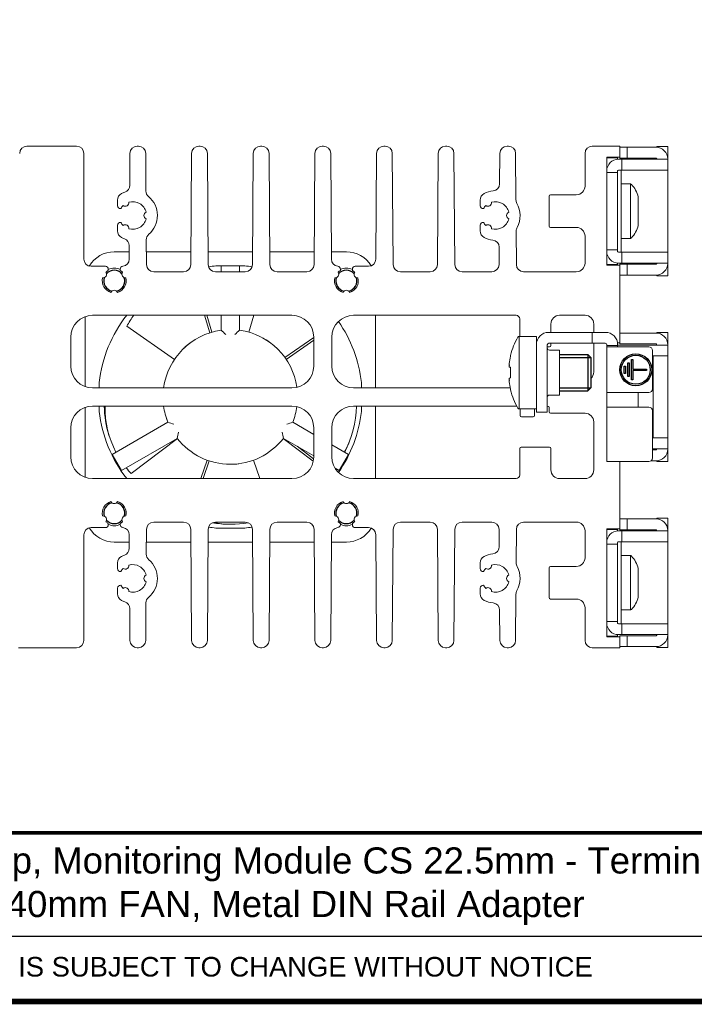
# Model space of a CAD drawing. Header units: millimetres. Extents: x -556 to 0, y 0 to 403.
# Tile 19 of 30: x -263 to -170, y 0 to 135. Entities that reach past the tile are written whole.
import ezdxf

# ---------------------------------------------------------------- set-up
doc = ezdxf.new("R2010")
doc.units = ezdxf.units.MM
doc.header["$LTSCALE"] = 2
doc.styles.add('Arail wf1', font='ARIAL.TTF')
doc.styles.add('ARIAL', font='ARIAL.TTF', dxfattribs={"width": 0.75})

# ---------------------------------------------------------------- blocks, each defined once
blk = doc.blocks.new('CGI1005-00')
at = {"color": 0, "linetype": 'Continuous', "lineweight": 0, "extrusion": (-1, 3.06162e-16, 2.22189e-16)}
for p, q in [((-262.43940273, 117.85), (-255.6, 117.85)), ((-254.6, 116.85), (-254.6, 102.3)), ((-248.26686051, 112.45866099), (-248.23615394, 116.85698126)), ((-247.23617831, 117.85), (-247.06382169, 117.85)), ((-246.06384605, 116.85698126), (-246.0276235, 111.66856736)), ((-239.84306731, 101.54301874), (-239.73615394, 116.85698126)), ((-238.73617831, 117.85), (-238.56382169, 117.85)), ((-237.56384605, 116.85698126), (-237.45693269, 101.54301874)), ((-231.34306731, 101.54301874), (-231.23615394, 116.85698126)), ((-230.23617831, 117.85), (-230.06382169, 117.85)), ((-229.06384605, 116.85698126), (-228.95693269, 101.54301874)), ((-222.84306731, 101.54301874), (-222.73615394, 116.85698126)), ((-221.73617831, 117.85), (-221.56382169, 117.85)), ((-220.56384605, 116.85698126), (-220.46210239, 102.28351229)), ((-214.33783124, 102.29301874), (-214.23615394, 116.85698126)), ((-213.23617831, 117.85), (-213.06382169, 117.85)), ((-212.06384605, 116.85698126), (-211.95693269, 101.54301874)), ((-205.84306731, 101.54301874), (-205.73615394, 116.85698126)), ((-204.73617831, 117.85), (-204.56382169, 117.85)), ((-203.56384605, 116.85698126), (-203.45693269, 101.54301874)), ((-197.26536152, 112.67337204), (-197.23615394, 116.85698126)), ((-196.23617831, 117.85), (-196.06382169, 117.85)), ((-195.06384605, 116.85698126), (-195.01916842, 110.45748544)), ((-185.5, 112.35), (-185.5, 116.85)), ((-184.5, 117.85), (-180.7, 117.85)), ((-180.7, 117.85), (-180.7, 116.35)), ((-180.7, 117.7), (-179.7, 117.7)), ((-179.7, 117.7), (-179.7, 116.2)), ((-175.7, 117.7), (-179.7, 117.7)), ((-175.6, 117.69687194), (-175.6, 117.8)), ((-175.6, 117.8), (-174.1, 117.8)), ((-174.1, 117.3), (-174.1, 117.8)), ((-174.1, 116.1), (-174.1, 117.3)), ((-182.5, 116.35), (-182.5, 101.45)), ((-180.7, 116.35), (-182.5, 116.35)), ((-182.5, 116.25), (-181, 116.25)), ((-181, 116.04687194), (-181, 116.25)), ((-180.4, 116.05), (-180.9, 116.05)), ((-180.7, 116.2), (-180.7, 116.35)), ((-179.7, 116.2), (-180.7, 116.2)), ((-180.4, 114.55), (-180.4, 116.05)), ((-180.4, 116.05), (-175.1, 116.05)), ((-175.7, 116.2), (-179.7, 116.2)), ((-175.6, 116.1), (-175.6, 116.05)), ((-174.1, 116.05), (-175.1, 116.05)), ((-174.1, 116.05), (-174.1, 116.1)), ((-174.1, 114.55), (-174.1, 116.05)), ((-182.5, 114.23662164), (-181, 114.23662164)), ((-181, 114.42064308), (-181, 114.45)), ((-181, 114.23662164), (-181, 114.42064308)), ((-181, 114.23662164), (-181, 103.56337836)), ((-180.9, 114.55), (-180.4, 114.55)), ((-180.5, 114.55), (-180.5, 103.25)), ((-180.4, 114.55), (-175.1, 114.55)), ((-175.1, 114.55), (-174.1, 114.55)), ((-174.1, 103.25), (-174.1, 114.55)), ((-179.23827385, 112.65), (-180.5, 112.65)), ((-179.23827385, 112.65), (-179.23827385, 108.9)), ((-249.94999999, 109.65), (-249.94999999, 110.4330729)), ((-199.94999999, 109.65), (-199.94999999, 110.4330729)), ((-190.45, 106.85), (-190.45, 110.95)), ((-190.25, 111.15), (-186.7, 111.15)), ((-178.15, 110.875), (-178.15, 106.925)), ((-179.23827385, 108.9), (-179.23827385, 105.15)), ((-249.94999999, 106.1669271), (-249.94999999, 106.95)), ((-199.94999999, 106.1669271), (-199.94999999, 106.95)), ((-194.98932116, 106.18224944), (-194.95693269, 101.54301874)), ((-186.7, 106.65), (-190.25, 106.65)), ((-245.9807686, 104.95720535), (-245.95693269, 101.54301874)), ((-185.5, 101.75), (-185.5, 105.45)), ((-179.23827385, 105.15), (-180.5, 105.15)), ((-248.3378976, 102.28351229), (-248.32488385, 104.14756466)), ((-197.34306731, 101.54301874), (-197.32648032, 103.91889143)), ((-181, 103.56337836), (-182.5, 103.56337836)), ((-181, 103.37935692), (-181, 103.56337836)), ((-181, 103.37935692), (-181, 103.35)), ((-180.4, 103.25), (-180.9, 103.25)), ((-180.4, 103.25), (-175.1, 103.25)), ((-180.4, 101.75), (-180.4, 103.25)), ((-174.1, 103.25), (-175.1, 103.25)), ((-174.1, 101.75), (-174.1, 103.25)), ((-181, 101.55), (-181, 101.75312806)), ((-180.9, 101.75), (-180.4, 101.75)), ((-175.1, 101.75), (-180.4, 101.75)), ((-175.6, 101.7), (-175.6, 101.75)), ((-175.1, 101.75), (-174.1, 101.75)), ((-174.1, 101.7), (-174.1, 101.75)), ((-253.6, 101.3), (-251.625, 101.3)), ((-251.225, 100.9), (-251.225, 100.72894192)), ((-249.575, 100.72894192), (-249.575, 100.9)), ((-244.95695706, 100.55), (-240.84304294, 100.55)), ((-236.45695706, 100.55), (-232.34304294, 100.55)), ((-227.95695706, 100.55), (-223.84304294, 100.55)), ((-219.225, 100.9), (-219.225, 100.72894192)), ((-217.575, 100.72894192), (-217.575, 100.9)), ((-217.175, 101.3), (-215.33780687, 101.3)), ((-210.95695706, 100.55), (-206.84304294, 100.55)), ((-202.45695706, 100.55), (-198.34304294, 100.55)), ((-193.95695706, 100.55), (-186.7, 100.55)), ((-182.5, 101.55), (-181, 101.55)), ((-182.5, 101.45), (-180.7, 101.45)), ((-179.7, 101.6), (-180.7, 101.6)), ((-180.7, 101.6), (-180.7, 101.45)), ((-180.7, 101.45), (-180.7, 90.75)), ((-179.7, 100.1), (-179.7, 101.6)), ((-175.7, 101.6), (-179.7, 101.6)), ((-174.1, 100.5), (-174.1, 101.7)), ((-174.1, 100), (-174.1, 100.5)), ((-180.7, 100.1), (-179.7, 100.1)), ((-175.7, 100.1), (-179.7, 100.1)), ((-175.6, 100), (-175.6, 100.10312806)), ((-175.6, 100), (-174.1, 100)), ((-225.9, 94.55), (-253.4, 94.55)), ((-195, 94.55), (-217.4, 94.55)), ((-194.5, 91.65), (-194.5, 94.05)), ((-185.5, 94.55), (-189, 94.55)), ((-190.2, 93.35), (-190.2, 92.2)), ((-184.3, 92.2), (-184.3, 93.35)), ((-256.4, 91.55), (-256.4, 87.55)), ((-222.9, 87.55), (-222.9, 91.55)), ((-220.4, 91.55), (-220.4, 87.55)), ((-190.4, 90.2), (-190.7, 90.2)), ((-190.2, 90.7), (-190.2, 90.4)), ((-184.3, 86.75), (-184.3, 90.7)), ((-182.5, 90.4), (-182.5, 90.2)), ((-182.5, 90.2), (-182.5, 83.9)), ((-180.7, 90.75), (-181.01848283, 90.75)), ((-253.4, 84.55), (-225.9, 84.55)), ((-217.4, 84.55), (-195.78875047, 84.55)), ((-182.5, 83.9), (-182.5, 82.9)), ((-182.5, 82.9), (-182.5, 81.9)), ((-225.9, 82.05), (-253.4, 82.05)), ((-194.95, 82.05), (-217.4, 82.05)), ((-194.45, 80.75), (-194.45, 81.55)), ((-192.45, 81.65), (-192.45, 80.75)), ((-190.45, 81.25), (-190.45, 81.85)), ((-182.5, 81.9), (-182.5, 74.4)), ((-192.65, 80.55), (-194.25, 80.55)), ((-185.5, 81.05), (-190.25, 81.05)), ((-256.4, 79.05), (-256.4, 75.05)), ((-222.9, 75.05), (-222.9, 79.05)), ((-220.4, 79.05), (-220.4, 75.05)), ((-184.3, 73.25), (-184.3, 79.85)), ((-194.5, 72.55), (-194.5, 76.2)), ((-194.3, 76.4), (-190.4, 76.4)), ((-190.2, 76.2), (-190.2, 73.25)), ((-182.5, 74.4), (-180.8, 74.4)), ((-180.7, 74.4), (-180.7, 65)), ((-253.4, 72.05), (-225.9, 72.05)), ((-217.4, 72.05), (-195, 72.05)), ((-189, 72.05), (-185.5, 72.05)), ((-180.7, 66.5), (-179.7, 66.5)), ((-179.7, 66.5), (-179.7, 65)), ((-175.7, 66.5), (-179.7, 66.5)), ((-175.6, 66.49687194), (-175.6, 66.6)), ((-175.6, 66.6), (-174.1, 66.6)), ((-174.1, 66.1), (-174.1, 66.6)), ((-251.625, 65.3), (-253.6, 65.3)), ((-251.225, 65.87105808), (-251.225, 65.7)), ((-249.575, 65.7), (-249.575, 65.87105808)), ((-240.84304294, 66.05), (-244.95695706, 66.05)), ((-232.34304294, 66.05), (-236.45695706, 66.05)), ((-223.84304294, 66.05), (-227.95695706, 66.05)), ((-219.225, 65.87105808), (-219.225, 65.7)), ((-217.575, 65.7), (-217.575, 65.87105808)), ((-215.33780687, 65.3), (-217.175, 65.3)), ((-206.84304294, 66.05), (-210.95695706, 66.05)), ((-198.34304294, 66.05), (-202.45695706, 66.05)), ((-186.7, 66.05), (-193.95695706, 66.05)), ((-182.5, 65.15), (-182.5, 50.25)), ((-180.7, 65.15), (-182.5, 65.15)), ((-174.1, 64.9), (-174.1, 66.1)), ((-254.6, 64.3), (-254.6, 49.75)), ((-248.32488385, 62.45243534), (-248.3378976, 64.31648771)), ((-245.95693269, 65.05698126), (-245.9807686, 61.64279465)), ((-239.73615394, 49.74301874), (-239.84306731, 65.05698126)), ((-237.45693269, 65.05698126), (-237.56384605, 49.74301874)), ((-231.23615394, 49.74301874), (-231.34306731, 65.05698126)), ((-228.95693269, 65.05698126), (-229.06384605, 49.74301874)), ((-222.73615394, 49.74301874), (-222.84306731, 65.05698126)), ((-220.46210239, 64.31648771), (-220.56384605, 49.74301874)), ((-214.23615394, 49.74301874), (-214.33783124, 64.30698126)), ((-211.95693269, 65.05698126), (-212.06384605, 49.74301874)), ((-205.73615394, 49.74301874), (-205.84306731, 65.05698126)), ((-203.45693269, 65.05698126), (-203.56384605, 49.74301874)), ((-197.32648032, 62.68110857), (-197.34306731, 65.05698126)), ((-194.95693269, 65.05698126), (-194.98932116, 60.41775056)), ((-185.5, 61.15), (-185.5, 64.85)), ((-182.5, 65.05), (-181, 65.05)), ((-181, 64.84687194), (-181, 65.05)), ((-180.4, 64.85), (-180.9, 64.85)), ((-179.7, 65), (-180.7, 65)), ((-180.4, 63.35), (-180.4, 64.85)), ((-180.4, 64.85), (-175.1, 64.85)), ((-175.7, 65), (-179.7, 65)), ((-175.6, 64.9), (-175.6, 64.85)), ((-174.1, 64.85), (-175.1, 64.85)), ((-174.1, 64.85), (-174.1, 64.9)), ((-174.1, 63.35), (-174.1, 64.85)), ((-182.5, 63.03662164), (-181, 63.03662164)), ((-181, 63.22064308), (-181, 63.25)), ((-181, 63.03662164), (-181, 63.22064308)), ((-181, 63.03662164), (-181, 52.36337836)), ((-180.9, 63.35), (-180.4, 63.35)), ((-180.5, 63.35), (-180.5, 52.05)), ((-180.4, 63.35), (-175.1, 63.35)), ((-175.1, 63.35), (-174.1, 63.35)), ((-174.1, 52.05), (-174.1, 63.35)), ((-179.23827385, 61.45), (-180.5, 61.45)), ((-179.23827385, 61.45), (-179.23827385, 57.7)), ((-249.94999999, 59.65), (-249.94999999, 60.4330729)), ((-199.94999999, 59.65), (-199.94999999, 60.4330729)), ((-190.45, 55.65), (-190.45, 59.75)), ((-190.25, 59.95), (-186.7, 59.95)), ((-178.15, 59.675), (-178.15, 55.725)), ((-179.23827385, 57.7), (-179.23827385, 53.95)), ((-249.94999999, 56.1669271), (-249.94999999, 56.95)), ((-199.94999999, 56.1669271), (-199.94999999, 56.95)), ((-195.01916842, 56.14251456), (-195.06384605, 49.74301874)), ((-246.0276235, 54.93143264), (-246.06384605, 49.74301874)), ((-186.7, 55.45), (-190.25, 55.45)), ((-248.23615394, 49.74301874), (-248.26686051, 54.14133901)), ((-197.23615394, 49.74301874), (-197.26536152, 53.92662796)), ((-185.5, 49.75), (-185.5, 54.25)), ((-179.23827385, 53.95), (-180.5, 53.95)), ((-181, 52.36337836), (-182.5, 52.36337836)), ((-181, 52.17935692), (-181, 52.36337836)), ((-181, 52.17935692), (-181, 52.15)), ((-180.4, 52.05), (-180.9, 52.05)), ((-180.4, 52.05), (-175.1, 52.05)), ((-180.4, 50.55), (-180.4, 52.05)), ((-174.1, 52.05), (-175.1, 52.05)), ((-174.1, 50.55), (-174.1, 52.05)), ((-182.5, 50.35), (-181, 50.35)), ((-182.5, 50.25), (-180.7, 50.25)), ((-181, 50.35), (-181, 50.55312806)), ((-180.9, 50.55), (-180.4, 50.55)), ((-179.7, 50.4), (-180.7, 50.4)), ((-180.7, 50.4), (-180.7, 50.25)), ((-180.7, 50.25), (-180.7, 48.75)), ((-175.1, 50.55), (-180.4, 50.55)), ((-179.7, 48.9), (-179.7, 50.4)), ((-175.7, 50.4), (-179.7, 50.4)), ((-175.6, 50.5), (-175.6, 50.55)), ((-175.1, 50.55), (-174.1, 50.55)), ((-174.1, 50.5), (-174.1, 50.55)), ((-174.1, 49.3), (-174.1, 50.5)), ((-180.7, 48.9), (-179.7, 48.9)), ((-175.7, 48.9), (-179.7, 48.9)), ((-175.6, 48.8), (-175.6, 48.90312806)), ((-174.1, 48.8), (-174.1, 49.3)), ((-255.6, 48.75), (-263.6, 48.75)), ((-247.06382169, 48.75), (-247.23617831, 48.75)), ((-238.56382169, 48.75), (-238.73617831, 48.75)), ((-230.06382169, 48.75), (-230.23617831, 48.75)), ((-221.56382169, 48.75), (-221.73617831, 48.75)), ((-213.06382169, 48.75), (-213.23617831, 48.75)), ((-204.56382169, 48.75), (-204.73617831, 48.75)), ((-196.06382169, 48.75), (-196.23617831, 48.75)), ((-180.7, 48.75), (-184.5, 48.75)), ((-175.6, 48.8), (-174.1, 48.8))]:
    blk.add_line(p, q, dxfattribs=at)
at = {"color": 0, "linetype": 'Continuous', "lineweight": 0, "extrusion": (-1, 4.28626e-16, 2.22045e-16)}
for p, q in [((-248.33080107, 103.3), (-250.4, 103.3)), ((-239.83080107, 103.3), (-245.96919893, 103.3)), ((-231.33080107, 103.3), (-237.46919893, 103.3)), ((-222.83080107, 103.3), (-228.96919893, 103.3)), ((-218.4, 103.3), (-220.46919893, 103.3)), ((-233.76, 101.3672), (-236.38576438, 101.3672)), ((-235.68, 101.3672), (-235.68, 100.55)), ((-233.76, 101.3672), (-232.41423562, 101.3672)), ((-233.12, 100.55), (-233.12, 101.3672)), ((-254.4, 94.37842712), (-254.4, 84.72157288)), ((-237.23094474, 92.13765534), (-237.96059525, 94.55)), ((-236.94163547, 92.22516045), (-237.64481873, 94.55)), ((-235.68, 94.55), (-235.68, 92.49130023)), ((-233.12, 92.49130023), (-233.12, 94.55)), ((-231.15512632, 94.55), (-231.85831394, 92.22514605)), ((-248.6721186, 93.0459281), (-242.10289412, 88.4753089)), ((-226.86970033, 88.72337413), (-222.9, 91.48534225)), ((-226.69707655, 88.47526524), (-222.9, 91.11712822)), ((-252.4672, 84.55), (-252.4672, 85.28576438)), ((-216.3328, 85.28576438), (-216.3328, 84.55)), ((-254.4, 81.87842712), (-254.4, 72.22157288)), ((-252.4672, 81.31423562), (-252.4672, 82.05)), ((-216.3328, 82.05), (-216.3328, 81.31423562)), ((-242.9998995, 79.8128624), (-250.68665417, 75.37491252)), ((-222.9, 78.13848859), (-225.8001005, 79.8128624)), ((-251.02829295, 77.72893542), (-251.12717839, 78.03327351)), ((-249.40665417, 73.15788748), (-241.7198995, 77.59583737)), ((-248.07925562, 72.73806601), (-241.70233644, 77.57337075)), ((-227.09769602, 77.57332936), (-222.96304081, 74.43822331)), ((-227.0801005, 77.59583737), (-222.9, 75.18245522)), ((-225.1814436, 76.49964729), (-222.91226178, 74.77903812)), ((-218.11334582, 75.37491252), (-220.4, 76.69511292)), ((-250.68665417, 75.37491252), (-250.36665417, 74.82065626)), ((-250.36665417, 74.82065626), (-249.72665417, 73.71214374)), ((-219.07334582, 73.71214374), (-218.43334582, 74.82065626)), ((-218.43334582, 74.82065626), (-218.11334582, 75.37491252)), ((-249.72665417, 73.71214374), (-249.40665417, 73.15788748)), ((-237.5898514, 74.58545767), (-238.4713652, 72.05)), ((-237.30436107, 74.48619907), (-238.1513652, 72.05)), ((-230.32869048, 72.05), (-231.210198, 74.58543959)), ((-219.95918993, 73.48457773), (-219.39334582, 73.15788748)), ((-219.39334582, 73.15788748), (-219.07334582, 73.71214374)), ((-232.41423562, 65.2328), (-236.38576438, 65.2328)), ((-234.24002784, 65.764), (-234.56002784, 65.764)), ((-250.4, 63.3), (-248.33080107, 63.3)), ((-245.96919893, 63.3), (-239.83080107, 63.3)), ((-237.46919893, 63.3), (-231.33080107, 63.3)), ((-228.96919893, 63.3), (-222.83080107, 63.3)), ((-220.46919893, 63.3), (-218.4, 63.3))]:
    blk.add_line(p, q, dxfattribs=at)
at = {"color": 0, "linetype": 'Continuous', "lineweight": 0, "extrusion": (1, 1.83697e-16, 2.22045e-16)}
for p, q in [((-214.4, 94.55), (-214.4, 84.55)), ((-214.4, 82.05), (-214.4, 72.05))]:
    blk.add_line(p, q, dxfattribs=at)
at = {"linetype": 'Continuous', "lineweight": 0, "extrusion": (-1, 1.83697e-16, 2.22045e-16)}
for p, q in [((-194.58374971, 81.65), (-194.58374971, 91.65)), ((-192.2, 91.65), (-194.58374971, 91.65)), ((-192.2, 81.2), (-192.2, 91.65)), ((-182.7, 92.2), (-190.5, 92.2)), ((-184.5, 92.2), (-184.5, 90.7)), ((-180.7, 90.6), (-180.7, 92.1)), ((-180.7, 92.1), (-179.7, 92.1)), ((-175.7, 92.1), (-179.7, 92.1)), ((-175.6, 92.09687194), (-175.6, 92.2)), ((-175.6, 92.2), (-174.1, 92.2)), ((-174.1, 74.4), (-174.1, 92.2)), ((-190.7, 90.5), (-190.7, 81.2)), ((-190.5, 90.7), (-182.7, 90.7)), ((-190.4, 89.75), (-189, 89.75)), ((-189, 84.2), (-189, 89.75)), ((-182.5, 90.5), (-182.5, 74.4)), ((-181, 90.4), (-182.5, 90.4)), ((-182.5, 90.2), (-176.7, 90.2)), ((-181, 90.2), (-181, 90.5)), ((-174.1, 90.45), (-181, 90.45)), ((-179.7, 90.6), (-180.7, 90.6)), ((-175.7, 90.6), (-179.7, 90.6)), ((-176.2, 89.7), (-176.2, 84.4)), ((-175.6, 90.5), (-175.6, 90.45)), ((-174.1, 90.45), (-174.1, 90.5)), ((-195.75146033, 89.03382132), (-195.75146033, 88.91695772)), ((-176.2, 88.95), (-174.1, 88.95)), ((-176.1, 88.95), (-176.1, 77.65)), ((-195.93977293, 87.68527666), (-195.93036076, 87.68457715)), ((-195.75146033, 87.38438407), (-195.93378743, 87.39793461)), ((-195.93372407, 87.3979306), (-195.75146033, 87.38438478)), ((-195.75146033, 87.38722911), (-195.75146033, 85.91277089)), ((-195.93036076, 85.61542285), (-195.93977293, 85.61472334)), ((-195.93378743, 85.90206539), (-195.75146033, 85.91561593)), ((-195.93372407, 85.9020694), (-195.75146033, 85.91561522)), ((-195.75146033, 84.38304228), (-195.75146033, 84.26617868)), ((-189, 83.55), (-189, 84.2)), ((-190.4, 83.55), (-189, 83.55)), ((-176.7, 83.9), (-182.5, 83.9)), ((-178.15, 83.9), (-178.15, 81.9)), ((-192.2, 81.65), (-194.58374971, 81.65)), ((-182.5, 81.9), (-176.7, 81.9)), ((-176.2, 81.4), (-176.2, 74.9)), ((-192.2, 81.2), (-190.7, 81.2)), ((-176.2, 77.65), (-174.1, 77.65)), ((-174.1, 76.15), (-176.2, 76.15)), ((-175.7, 76), (-176.2, 76)), ((-175.6, 76.1), (-175.6, 76.15)), ((-174.1, 76.1), (-174.1, 76.15)), ((-182.5, 74.4), (-176.7, 74.4)), ((-175.7, 74.5), (-176.4, 74.5)), ((-175.6, 74.4), (-175.6, 74.50312806)), ((-175.6, 74.4), (-174.1, 74.4))]:
    blk.add_line(p, q, dxfattribs=at)
for p, q in [((-189, 89.15), (-185.1, 89.15)), ((-185.1, 89.15), (-184.7, 88.75)), ((-184.7, 88.75), (-184.7, 84.55)), ((-189, 84.15), (-185.1, 84.15)), ((-184.7, 84.55), (-185.1, 84.15)), ((-190.7, 82.05), (-190.65, 82.05)), ((-528, 9), (-38, 9))]:
    blk.add_line(p, q)
at = {"color": 31}
for p, q in [((-189, 88.75), (-184.7, 88.75)), ((-185.1, 89.15), (-185.1, 84.15)), ((-189, 84.55), (-184.7, 84.55))]:
    blk.add_line(p, q, dxfattribs=at)
at = {"color": 31, "extrusion": (-1, 1.83697e-16, 2.22045e-16)}
for p, q in [((-179.1, 88.45), (-178.9, 88.45)), ((-179.1, 85.65), (-179.1, 88.45)), ((-178.9, 88.45), (-178.9, 87.15)), ((-180.1, 87.55), (-179.9, 87.55)), ((-180.1, 86.55), (-180.1, 87.55)), ((-179.9, 87.55), (-179.9, 86.55)), ((-179.6, 88), (-179.4, 88)), ((-179.6, 86.1), (-179.6, 88)), ((-179.4, 88), (-179.4, 86.1)), ((-178.9, 87.15), (-177, 87.15)), ((-178.9, 86.95), (-178.9, 85.65)), ((-177, 86.95), (-178.9, 86.95)), ((-177, 87.15), (-177, 86.95)), ((-179.9, 86.55), (-180.1, 86.55)), ((-179.4, 86.1), (-179.6, 86.1)), ((-178.9, 85.65), (-179.1, 85.65))]:
    blk.add_line(p, q, dxfattribs=at)
at = {"const_width": 0.76}
blk.add_lwpolyline([(0, 0), (0, 403), (-556, 403), (-556, 0)], close=True, dxfattribs=at)
at = {"color": 0, "linetype": 'Continuous', "lineweight": 0}
for points in [[(-235.68, 92.49130023), (-235.68, 92.49130023, -0.0079268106), (-235.04, 91.91626369)], [(-233.76, 91.91626369), (-233.76, 91.91626369, -0.0080490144), (-233.12, 92.49130023)], [(-242.18190324, 79.54612441), (-242.18190324, 79.54612441, -0.0080489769), (-242.9998995, 79.8128624)], [(-225.8001005, 79.8128624), (-225.8001005, 79.8128624, -0.0079268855), (-226.61809676, 79.54612441)], [(-241.7198995, 77.59583737), (-241.7198995, 77.59583737, -0.0079269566), (-241.54190324, 78.4376119)], [(-227.25809676, 78.4376119), (-227.25809676, 78.4376119, -0.008048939), (-227.0801005, 77.59583737)]]:
    blk.add_lwpolyline(points, format="xyb", dxfattribs=at)
at = {"const_width": 0.5}
blk.add_lwpolyline([(-556, 23.25), (0, 23.25)], dxfattribs=at)
at = {"color": 31}
for radius in [2.2, 2]:
    blk.add_circle((-178.5, 87.05), radius, dxfattribs=at)
at = {"color": 0, "linetype": 'Continuous', "lineweight": 0}
for centre, radius, start, end in [((-262.43940273, 116.85), 1, 90, 179.6), ((-255.6, 116.85), 1, 0, 90), ((-247.23617831, 116.85), 1, 90, 179.6), ((-247.06382169, 116.85), 1, 0.4, 90), ((-238.73617831, 116.85), 1, 90, 179.6), ((-238.56382169, 116.85), 1, 0.4, 90), ((-230.23617831, 116.85), 1, 90, 179.6), ((-230.06382169, 116.85), 1, 0.4, 90), ((-221.73617831, 116.85), 1, 90, 179.6), ((-221.56382169, 116.85), 1, 0.4, 90), ((-213.23617831, 116.85), 1, 90, 179.6), ((-213.06382169, 116.85), 1, 0.4, 90), ((-204.73617831, 116.85), 1, 90, 179.6), ((-204.56382169, 116.85), 1, 0.4, 90), ((-196.23617831, 116.85), 1, 90, 179.6), ((-196.06382169, 116.85), 1, 0.4, 90), ((-184.5, 116.85), 1, 90, 180), ((-175.7, 116.1), 1.6, 0, 90), ((-180.9, 114.45), 1.6, 90, 180), ((-175.7, 116.1), 0.1, 0, 90), ((-180.9, 114.45), 0.1, 90, 180), ((-198.26533715, 112.6803533), 1, 275.4164882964, 359.6), ((-179.23827385, 112.45), 0.2, 42.9617286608, 90), ((-248.94999999, 110.4330729), 1, 117.2796126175, 180), ((-247.85, 108.3), 3.4, 108.7844167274, 117.2796126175), ((-249.26683614, 112.46564225), 1, 288.7844167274, 359.6), ((-245.02764787, 111.67554862), 1, 180.4, 230.1004456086), ((-198.94999999, 110.4330729), 1, 117.2796126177, 180), ((-197.85, 108.3), 3.4, 95.4164882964, 117.2796126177), ((-186.7, 112.35), 1.2, 270, 0), ((-182.01914838, 109.86026317), 4, 14.6956322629, 42.9617286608), ((-248.875, 110.07535208), 0.5, 234.2661358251, 5.7338641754), ((-247.85, 108.3), 1.9, 13.8810474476, 106.1189525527), ((-247.85, 108.3), 3.4, 310.6995543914, 50.1004456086), ((-198.875, 110.07535208), 0.5, 234.2661358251, 5.7338641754), ((-197.85, 108.3), 1.9, 13.8810474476, 106.1189525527), ((-194.01919279, 110.46446671), 1, 180.4, 209.4671356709), ((-197.85, 108.3), 3.4, 331.3328643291, 29.4671356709), ((-190.25, 110.95), 0.2, 90, 180), ((-249.54999999, 109.65), 0.4, 180, 278.1791586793), ((-247.85, 108.3), 1.9, 133.8810474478, 149.8582204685), ((-245.8, 108.3), 0.5, 114.2661358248, 245.7338641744), ((-199.54999999, 109.65), 0.4, 180, 278.1791586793), ((-197.85, 108.3), 1.9, 133.8810474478, 149.8582204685), ((-195.8, 108.3), 0.5, 114.2661358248, 245.7338641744), ((-249.54999999, 106.95), 0.4, 81.820841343, 180), ((-247.85, 108.3), 1.9, 210.1417795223, 226.1189525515), ((-247.85, 108.3), 1.9, 253.8810474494, 346.1189525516), ((-199.54999999, 106.95), 0.4, 81.820841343, 180), ((-197.85, 108.3), 1.9, 210.1417795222, 226.1189525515), ((-197.85, 108.3), 1.9, 253.8810474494, 346.1189525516), ((-248.94999999, 106.1669271), 1, 180, 242.7203873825), ((-248.875, 106.52464792), 0.5, 354.2661358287, 125.7338641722), ((-198.94999999, 106.1669271), 1, 180, 242.7203873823), ((-198.875, 106.52464792), 0.5, 354.2661358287, 125.7338641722), ((-193.98934553, 106.1892307), 1, 151.3328643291, 180.4), ((-190.25, 106.85), 0.2, 180, 270), ((-186.7, 105.45), 1.2, 0, 90), ((-182.01914838, 107.93973683), 4, 317.0382713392, 345.3043677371), ((-247.85, 108.3), 3.4, 242.7203873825, 250.4155832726), ((-249.32485948, 104.15454592), 1, 359.6, 70.4155832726), ((-244.98079297, 104.96418661), 1, 130.6995543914, 180.4), ((-197.85, 108.3), 3.4, 242.7203873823, 263.7835117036), ((-198.32645595, 103.92587269), 1, 359.6, 83.7835117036), ((-179.23827385, 105.35), 0.2, 270, 317.0382713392), ((-250.4, 99.3), 4, 90, 149.4897625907), ((-218.4, 99.3), 4, 31.1274937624, 90), ((-180.9, 103.35), 1.6, 180, 270), ((-180.9, 103.35), 0.1, 180, 270), ((-253.6, 102.3), 1, 180, 270), ((-249.33787323, 102.29049355), 1, 276.6808063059, 359.6), ((-219.46212676, 102.29049355), 1, 180.4, 263.3191936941), ((-215.33780687, 102.3), 1, 270, 359.6), ((-186.7, 101.75), 1.2, 270, 0), ((-251.95884573, 100.2), 0.5, 265.2386072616, 34.7613927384), ((-251.625, 100.9), 0.4, 360, 90), ((-250.4, 99.3), 1.65, 120, 134.0914331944), ((-250.4, 99.3), 1.75, 61.8729317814, 118.1270682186), ((-249.175, 100.9), 0.4, 96.6808063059, 180), ((-250.4, 99.3), 1.65, 45.9085668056, 60), ((-248.84115427, 100.2), 0.5, 145.2386072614, 274.7613927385), ((-244.95695706, 101.55), 1, 180.3999999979, 269.9999999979), ((-240.84304294, 101.55), 1, 270, 359.6), ((-236.45695706, 101.55), 1, 180.4, 270), ((-234.4, 83.3), 18.176, 96.2721985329, 99.5101501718), ((-234.4, 83.3), 18.176, 80.4898498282, 83.7278014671), ((-232.34304294, 101.55), 1, 270, 359.6), ((-227.95695706, 101.55), 1, 180.4, 270), ((-223.84304294, 101.55), 1, 270, 359.6), ((-219.95884573, 100.2), 0.5, 265.2386072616, 34.7613927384), ((-219.625, 100.9), 0.4, 0, 83.3191936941), ((-218.4, 99.3), 1.65, 120, 134.0914331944), ((-218.4, 99.3), 1.75, 61.8729317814, 118.1270682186), ((-217.175, 100.9), 0.4, 90, 180), ((-218.4, 99.3), 1.65, 45.9085668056, 60), ((-216.84115427, 100.2), 0.5, 145.2386072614, 274.7613927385), ((-210.95695706, 101.55), 1, 180.4, 270), ((-206.84304294, 101.55), 1, 270, 359.6), ((-202.45695706, 101.55), 1, 180.4, 270), ((-198.34304294, 101.55), 1, 270, 359.6), ((-193.95695706, 101.55), 1, 180.4, 270), ((-175.7, 101.7), 0.1, 270, 0), ((-175.7, 101.7), 1.6, 270, 0), ((-250.4, 99.3), 1.65, 165.9085668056, 254.0914331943), ((-250.4, 99.3), 1.65, 285.9085668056, 14.0914331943), ((-218.4, 99.3), 1.65, 165.9085668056, 254.0914331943), ((-218.4, 99.3), 1.65, 285.9085668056, 14.0914331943), ((-250.4, 97.5), 0.5, 25.2386072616, 154.7613927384), ((-218.4, 97.5), 0.5, 25.2386072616, 154.7613927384), ((-253.4, 91.55), 3, 90, 180), ((-234.4, 83.3), 18.176, 141.7606428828, 173.7278014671), ((-225.9, 91.55), 3, 0, 90), ((-217.4, 91.55), 3, 90, 180), ((-234.4, 83.3), 18.176, 6.2721985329, 34.9000515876), ((-195, 94.05), 0.5, 0, 90), ((-189, 93.35), 1.2, 90, 180), ((-185.5, 93.35), 1.2, 0, 90), ((-234.4, 83.3), 9.28, 97.9281417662, 172.2588269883), ((-234.4, 83.3), 9.28, 8.2342929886, 82.0718582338), ((-190.4, 90.4), 0.2, 270, 0), ((-253.4, 87.55), 3, 180, 270), ((-225.9, 87.55), 3, 270, 0), ((-217.4, 87.55), 3, 180, 270), ((-185.5, 86.75), 1.2, 311.8103148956, 0.0000000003), ((-253.4, 79.05), 3, 90, 180), ((-234.4, 83.3), 9.28, 187.7411730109, 202.0718582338), ((-225.9, 79.05), 3, 0, 90), ((-234.4, 83.3), 9.28, 337.9281417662, 351.7657070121), ((-217.4, 79.05), 3, 90, 180), ((-190.65, 81.85), 0.2, 0, 90), ((-234.4, 83.3), 18.176, 186.2721985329, 218.2393571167), ((-234.4, 83.3), 18.176, 325.0999484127, 353.7278014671), ((-194.25, 80.75), 0.2, 180, 270), ((-192.65, 80.75), 0.2, 270, 0), ((-190.25, 81.25), 0.2, 180, 270), ((-185.5, 79.85), 1.2, 0, 89.9999999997), ((-234.4, 83.3), 9.28, 217.9281417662, 322.0718582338), ((-194.3, 76.2), 0.2, 90, 180), ((-190.4, 76.2), 0.2, 0, 90), ((-253.4, 75.05), 3, 180, 270), ((-225.9, 75.05), 3, 270, 0), ((-217.4, 75.05), 3, 180, 270), ((-195, 72.55), 0.5, 270, 359.9999999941), ((-189, 73.25), 1.2, 180, 270), ((-185.5, 73.25), 1.2, 270, 0), ((-250.4, 67.3), 1.65, 105.9085668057, 194.0914331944), ((-250.4, 69.1), 0.5, 205.2386072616, 334.7613927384), ((-250.4, 67.3), 1.65, 345.9085668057, 74.0914331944), ((-218.4, 67.3), 1.65, 105.9085668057, 194.0914331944), ((-218.4, 69.1), 0.5, 205.2386072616, 334.7613927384), ((-218.4, 67.3), 1.65, 345.9085668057, 74.0914331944), ((-251.95884573, 66.4), 0.5, 325.2386072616, 94.7613927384), ((-248.84115427, 66.4), 0.5, 85.2386072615, 214.7613927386), ((-219.95884573, 66.4), 0.5, 325.2386072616, 94.7613927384), ((-216.84115427, 66.4), 0.5, 85.2386072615, 214.7613927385), ((-175.7, 64.9), 1.6, 0, 90), ((-253.6, 64.3), 1, 90, 180), ((-250.4, 67.3), 4, 210.5102374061, 270), ((-251.625, 65.7), 0.4, 270, 0), ((-250.4, 67.3), 1.65, 225.9085668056, 240), ((-250.4, 67.3), 1.75, 241.8729317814, 270), ((-250.4, 67.3), 1.75, 270, 298.1270682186), ((-250.4, 67.3), 1.65, 300, 314.0914331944), ((-249.175, 65.7), 0.4, 180, 263.3191936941), ((-249.33787323, 64.30950645), 1, 0.4, 83.3191936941), ((-244.95695706, 65.05), 1, 90, 179.6000000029), ((-240.84304294, 65.05), 1, 0.4, 90), ((-236.45695706, 65.05), 1, 90, 179.6), ((-234.4, 83.3), 18.176, 260.4898498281, 263.7278014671), ((-234.4, 83.3), 18.176, 276.2721985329, 279.5101501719), ((-232.34304294, 65.05), 1, 0.4, 90), ((-227.95695706, 65.05), 1, 90, 179.6), ((-223.84304294, 65.05), 1, 0.4, 90), ((-219.46212676, 64.30950645), 1, 96.6808063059, 179.6), ((-219.625, 65.7), 0.4, 276.6808063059, 0), ((-218.4, 67.3), 1.65, 225.9085668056, 240), ((-218.4, 67.3), 1.75, 241.8729317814, 270), ((-218.4, 67.3), 1.75, 270, 298.1270682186), ((-218.4, 67.3), 4, 270, 328.8725062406), ((-218.4, 67.3), 1.65, 300, 314.0914331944), ((-217.175, 65.7), 0.4, 180, 270), ((-215.33780687, 64.3), 1, 0.4, 90), ((-210.95695706, 65.05), 1, 90, 179.6), ((-206.84304294, 65.05), 1, 0.4, 90), ((-202.45695706, 65.05), 1, 90, 179.6), ((-198.34304294, 65.05), 1, 0.4000000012, 90), ((-193.95695706, 65.05), 1, 89.9999999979, 179.600000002), ((-186.7, 64.85), 1.2, 0, 90), ((-180.9, 63.25), 1.6, 90, 180), ((-175.7, 64.9), 0.1, 0, 90), ((-249.32485948, 62.44545408), 1, 289.5844167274, 0.4), ((-198.32645595, 62.67412731), 1, 276.2164882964, 0.4), ((-180.9, 63.25), 0.1, 90, 180), ((-248.94999999, 60.4330729), 1, 117.2796126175, 180), ((-247.85, 58.3), 3.4, 109.5844167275, 117.2796126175), ((-244.98079297, 61.63581339), 1, 179.6, 229.3004456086), ((-198.94999999, 60.4330729), 1, 117.2796126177, 180), ((-197.85, 58.3), 3.4, 96.2164882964, 117.2796126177), ((-186.7, 61.15), 1.2, 270, 0), ((-179.23827385, 61.25), 0.2, 42.9617286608, 90), ((-182.01914838, 58.66026317), 4, 14.6956322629, 42.9617286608), ((-248.875, 60.07535208), 0.5, 234.2661358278, 5.7338641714), ((-247.85, 58.3), 1.9, 13.8810474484, 106.1189525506), ((-247.85, 58.3), 3.4, 309.8995543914, 49.3004456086), ((-198.875, 60.07535208), 0.5, 234.2661358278, 5.7338641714), ((-197.85, 58.3), 1.9, 13.8810474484, 106.1189525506), ((-193.98934553, 60.4107693), 1, 179.6, 208.6671356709), ((-197.85, 58.3), 3.4, 330.5328643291, 28.6671356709), ((-190.25, 59.75), 0.2, 90, 180), ((-249.54999999, 59.65), 0.4, 180, 278.179158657), ((-247.85, 58.3), 1.9, 133.8810474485, 149.8582204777), ((-245.8, 58.3), 0.5, 114.2661358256, 245.7338641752), ((-199.54999999, 59.65), 0.4, 180, 278.179158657), ((-197.85, 58.3), 1.9, 133.8810474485, 149.8582204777), ((-195.8, 58.3), 0.5, 114.2661358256, 245.7338641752), ((-249.54999999, 56.95), 0.4, 81.8208413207, 180), ((-247.85, 58.3), 1.9, 210.1417795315, 226.1189525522), ((-248.875, 56.52464792), 0.5, 354.2661358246, 125.7338641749), ((-247.85, 58.3), 1.9, 253.8810474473, 346.1189525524), ((-199.54999999, 56.95), 0.4, 81.8208413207, 180), ((-197.85, 58.3), 1.9, 210.1417795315, 226.1189525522), ((-198.875, 56.52464792), 0.5, 354.2661358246, 125.733864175), ((-197.85, 58.3), 1.9, 253.8810474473, 346.1189525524), ((-248.94999999, 56.1669271), 1, 180, 242.7203873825), ((-245.02764787, 54.92445138), 1, 129.8995543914, 179.6), ((-198.94999999, 56.1669271), 1, 180, 242.7203873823), ((-194.01919279, 56.13553329), 1, 150.5328643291, 179.6), ((-190.25, 55.65), 0.2, 180, 270), ((-182.01914838, 56.73973683), 4, 317.0382713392, 345.3043677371), ((-247.85, 58.3), 3.4, 242.7203873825, 251.2155832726), ((-249.26683614, 54.13435775), 1, 0.4, 71.2155832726), ((-197.85, 58.3), 3.4, 242.7203873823, 264.5835117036), ((-198.26533715, 53.9196467), 1, 0.4, 84.5835117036), ((-186.7, 54.25), 1.2, 0, 90), ((-179.23827385, 54.15), 0.2, 270, 317.0382713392), ((-180.9, 52.15), 1.6, 180, 270), ((-180.9, 52.15), 0.1, 180, 270), ((-175.7, 50.5), 0.1, 270, 0), ((-175.7, 50.5), 1.6, 270, 0), ((-255.6, 49.75), 1, 270, 359.999999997), ((-247.23617831, 49.75), 1, 180.4, 270), ((-247.06382169, 49.75), 1, 270, 359.6), ((-238.73617831, 49.75), 1, 180.4, 270), ((-238.56382169, 49.75), 1, 270, 359.6), ((-230.23617831, 49.75), 1, 180.4, 270), ((-230.06382169, 49.75), 1, 270, 359.6), ((-221.73617831, 49.75), 1, 180.4, 270), ((-221.56382169, 49.75), 1, 270, 359.6000000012), ((-213.23617831, 49.75), 1, 180.3999999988, 270), ((-213.06382169, 49.75), 1, 270, 359.6), ((-204.73617831, 49.75), 1, 180.4, 270), ((-204.56382169, 49.75), 1, 270, 359.6), ((-196.23617831, 49.75), 1, 180.4, 270), ((-196.06382169, 49.75), 1, 270, 359.6), ((-184.5, 49.75), 1, 180, 270)]:
    blk.add_arc(centre, radius, start, end, dxfattribs=at)
at = {"color": 31}
for centre, start, end in [((-250.4, 99.3), 42.6895270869, 137.3104729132), ((-218.4, 99.3), 42.6895270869, 137.3104729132), ((-250.4, 99.3), 162.6895270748, 257.3104729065), ((-250.4, 99.3), 282.6895270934, 17.3104729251), ((-218.4, 99.3), 162.6895270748, 257.3104729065), ((-218.4, 99.3), 282.6895270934, 17.3104729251), ((-250.4, 67.3), 102.6895270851, 197.3104729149), ((-250.4, 67.3), 342.6895270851, 77.310472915), ((-218.4, 67.3), 102.6895270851, 197.310472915), ((-218.4, 67.3), 342.6895270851, 77.310472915), ((-250.4, 67.3), 222.689527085, 317.3104729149), ((-250.4, 67.3), 270, 301.9131982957), ((-218.4, 67.3), 222.689527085, 270), ((-218.4, 67.3), 270, 317.3104729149)]:
    blk.add_arc(centre, 1.45, start, end, dxfattribs=at)
at = {"linetype": 'Continuous', "lineweight": 0}
for centre, radius, start, end in [((-186.03974596, 86.65), 10, 150.6728312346, 166.2089278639), ((-194.58374971, 91.45), 0.2, 90, 150.6728312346), ((-190.5, 90.5), 1.7, 90, 180), ((-182.7, 90.5), 1.7, 0, 90), ((-175.7, 90.5), 1.6, 0, 90), ((-190.5, 90.5), 0.2, 90, 180), ((-190.4, 90.05), 0.3, 180, 270), ((-182.7, 90.5), 0.2, 0, 90), ((-176.7, 89.7), 0.5, 0, 90), ((-175.7, 90.5), 0.1, 0, 90), ((-186.03974596, 86.65), 10, 193.7910721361, 209.3271687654), ((-176.7, 84.4), 0.5, 270, 0), ((-190.4, 83.25), 0.3, 90, 180), ((-194.58374971, 81.85), 0.2, 209.3271687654, 270), ((-176.7, 81.4), 0.5, 0, 90), ((-175.7, 76.1), 0.1, 270, 0), ((-175.7, 76.1), 1.6, 270, 0), ((-176.7, 74.9), 0.5, 270, 0)]:
    blk.add_arc(centre, radius, start, end, dxfattribs=at)
at = {"color": 0, "linetype": 'Continuous', "lineweight": 0}
for centre, major_axis, start_param, end_param in [((-234.5294202, 83.20597072), (-10.30740218, 14.18692201), 0.2657893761, 0.3817642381), ((-234.5294202, 83.39402928), (5.45464714, 7.50767771), 6.2739471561, 6.4122120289), ((-234.5294202, 83.20597072), (-5.45464714, 7.50767771), 6.2739471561, 6.4122120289), ((-234.44945132, 83.45219552), (-16.67772707, -5.41892201), 6.0152738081, 6.2831853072), ((-234.35056588, 83.14785743), (-16.67772707, -5.41892201), 5.99548003, 6.4298141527), ((-234.35056588, 83.45214257), (16.67772707, -5.41892201), 6.1160238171, 6.5511002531), ((-234.35056588, 83.14785743), (-8.82580447, -2.86767771), 6.2739471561, 6.3454566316), ((-234.44945132, 83.14780448), (16.67772707, -5.41892201), 6.1365600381, 6.2831853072), ((-234.35056588, 83.14785743), (-16.67772707, -5.41892201), 0.3142015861, 0.3817642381), ((-234.24002784, 83.3), (0, -9.28), 6.2739471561, 6.4122120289), ((-234.56002784, 83.3), (0, -17.536), 6.1312709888, 6.2831853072), ((-234.24002784, 83.3), (0, -17.536), 6.117023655, 6.4351022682)]:
    blk.add_ellipse(centre, major_axis=major_axis, ratio=0.8660254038, start_param=start_param, end_param=end_param, dxfattribs=at)
at = {"linetype": 'Continuous', "lineweight": 0}
for centre, major_axis, ratio, start_param, end_param in [((-186.03891957, 86.64996938), (-0.37032454, -9.99313438), 0.9972609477, 4.520640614, 4.6245102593), ((-186.00703789, 86.87004918), (9.8864848, -1.46952547), 0.7032331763, 3.2237020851, 3.2271875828), ((-186.00703789, 86.87004918), (9.8864848, -1.46952547), 0.7032331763, 3.2642982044, 3.2677837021), ((-186.03891957, 86.66115001), (9.97264065, -0.73913016), 0.0027390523, 2.9129047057, 3.0167743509), ((-186.00703789, 86.42995082), (-9.8864848, -1.46952547), 0.7032331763, 6.1569942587, 6.1604797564), ((-186.00703789, 86.42995082), (-9.8864848, -1.46952547), 0.7032331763, 6.197590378, 6.2010758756), ((-186.03891957, 86.63884999), (-9.97264065, -0.73913016), 0.0027390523, 0.1248183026, 0.2286879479), ((-186.03891957, 86.65003062), (0.37032454, -9.99313438), 0.9972609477, 4.8002677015, 4.9041373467)]:
    blk.add_ellipse(centre, major_axis=major_axis, ratio=ratio, start_param=start_param, end_param=end_param, dxfattribs=at)
for points, knots in [([(-195.94567563, 87.739822), (-195.94567584, 87.73981408), (-195.94567605, 87.73980617), (-195.94610524, 87.72337237), (-195.94584593, 87.70910401), (-195.94377192, 87.69010563), (-195.94195721, 87.68537559), (-195.93972415, 87.68527373), (-195.9374897, 87.68517182), (-195.93453877, 87.68968965), (-195.92784693, 87.708292), (-195.92410603, 87.72237626), (-195.92051744, 87.73865857), (-195.92051571, 87.73866644), (-195.92051397, 87.73867431)], [-0.13973193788, -0.13973193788, -0.13973193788, -0.13973193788, -0.13969828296, -0.13969828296, -0.06984914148, -0.06984914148, 0, 0, 0, 0.06989261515, 0.06989261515, 0.1397852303, 0.1397852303, 0.13981901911, 0.13981901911, 0.13981901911, 0.13981901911]), ([(-195.92051397, 87.73867431), (-195.92051571, 87.73866644), (-195.92051744, 87.73865857), (-195.92410603, 87.72237027), (-195.92784693, 87.70170781), (-195.93453877, 87.65634627), (-195.9374897, 87.63164708), (-195.93972415, 87.60845716), (-195.94195721, 87.58528167), (-195.94377192, 87.56052805), (-195.94584593, 87.51492388), (-195.94610524, 87.49407333), (-195.94567605, 87.47756972), (-195.94567584, 87.47756178), (-195.94567563, 87.47755383)], [-0.13981901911, -0.13981901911, -0.13981901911, -0.13981901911, -0.1397852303, -0.1397852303, -0.06989261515, -0.06989261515, 0, 0, 0, 0.06984914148, 0.06984914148, 0.13969828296, 0.13969828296, 0.13973193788, 0.13973193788, 0.13973193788, 0.13973193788]), ([(-195.93372407, 87.89490845), (-195.9368025, 87.87034587), (-195.93939472, 87.84575742), (-195.94124048, 87.82434123), (-195.94308499, 87.80293963), (-195.94442975, 87.78185427), (-195.94497224, 87.76440448), (-195.94497233, 87.76440163), (-195.94497241, 87.76439877)], [-0.06992925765, -0.06992925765, -0.06992925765, -0.06992925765, 0, 0, 0, 0.06988160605, 0.06988160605, 0.06989304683, 0.06989304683, 0.06989304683, 0.06989304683]), ([(-195.94497241, 87.45287253), (-195.94497233, 87.45286966), (-195.94497224, 87.45286679), (-195.94442975, 87.43533867), (-195.94308499, 87.42145894), (-195.94124048, 87.4124493), (-195.93939472, 87.40343352), (-195.9368025, 87.3980913), (-195.93372407, 87.3979306)], [-0.06989304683, -0.06989304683, -0.06989304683, -0.06989304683, -0.06988160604, -0.06988160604, 0, 0, 0, 0.06992925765, 0.06992925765, 0.06992925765, 0.06992925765]), ([(-195.94567563, 85.82244617), (-195.94567584, 85.82243822), (-195.94567605, 85.82243028), (-195.94610524, 85.80592667), (-195.94584593, 85.78507612), (-195.94377192, 85.73947195), (-195.94195721, 85.71471833), (-195.93972415, 85.69154284), (-195.93748916, 85.66834729), (-195.93453741, 85.6436425), (-195.92784372, 85.59827245), (-195.92410177, 85.57760707), (-195.92051397, 85.56132569)], [-0.13973193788, -0.13973193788, -0.13973193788, -0.13973193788, -0.13969828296, -0.13969828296, -0.06984914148, -0.06984914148, 0, 0, 0, 0.06990957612, 0.06990957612, 0.13981915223, 0.13981915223, 0.13981915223, 0.13981915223]), ([(-195.92051397, 85.56132569), (-195.92051571, 85.56133356), (-195.92051744, 85.56134143), (-195.92410603, 85.57762374), (-195.92784693, 85.591708), (-195.93453877, 85.61031035), (-195.9374897, 85.61482818), (-195.93972415, 85.61472627), (-195.94195721, 85.61462441), (-195.94377192, 85.60989437), (-195.94584593, 85.59089599), (-195.94610524, 85.57662763), (-195.94567605, 85.56019383), (-195.94567584, 85.56018592), (-195.94567563, 85.560178)], [-0.13981901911, -0.13981901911, -0.13981901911, -0.13981901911, -0.1397852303, -0.1397852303, -0.06989261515, -0.06989261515, 0, 0, 0, 0.06984914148, 0.06984914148, 0.13969828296, 0.13969828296, 0.13973193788, 0.13973193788, 0.13973193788, 0.13973193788]), ([(-195.93372407, 85.9020694), (-195.9368025, 85.9019087), (-195.93939472, 85.89656648), (-195.94124048, 85.8875507), (-195.94308499, 85.87854106), (-195.94442975, 85.86466133), (-195.94497224, 85.84713321), (-195.94497233, 85.84713034), (-195.94497241, 85.84712747)], [-0.06992925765, -0.06992925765, -0.06992925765, -0.06992925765, 0, 0, 0, 0.06988160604, 0.06988160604, 0.06989304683, 0.06989304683, 0.06989304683, 0.06989304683]), ([(-195.94497241, 85.53560123), (-195.94497233, 85.53559837), (-195.94497224, 85.53559552), (-195.94442975, 85.51814573), (-195.94308499, 85.49706037), (-195.94124048, 85.47565877), (-195.93939472, 85.45424258), (-195.9368025, 85.42965413), (-195.93372407, 85.40509155)], [-0.06989304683, -0.06989304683, -0.06989304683, -0.06989304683, -0.06988160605, -0.06988160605, 0, 0, 0, 0.06992925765, 0.06992925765, 0.06992925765, 0.06992925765])]:
    blk.add_open_spline(points, degree=3, knots=knots, dxfattribs=at)
at = {"attachment_point": 2}
for s, insert, char_height, width, style in [('{\\W1;RG35 E-Type PM - LT Terminals 25mm² Box Clamp, Monitoring Module CS 22.5mm - Terminals - Box Clamps,\\PHeatsink 70x83x90mm w 40mm FAN, Metal DIN Rail Adapter}', (-254.18457445, 21.24), 3.6, 372.9317780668, 'ARIAL'), ('THIS DRAWING IS PROVIDED FOR REFERENCE ONLY AND IS SUBJECT TO CHANGE WITHOUT NOTICE', (-278, 6.14392906), 2.7, 197.027099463, 'Arail wf1')]:
    blk.add_mtext(s, dxfattribs=dict(at, insert=insert, char_height=char_height, width=width, style=style))

msp = doc.modelspace()

# ---------------------------------------------------------------- block references
msp.add_blockref('CGI1005-00', (0, 0))

doc.saveas('drawing.dxf')
